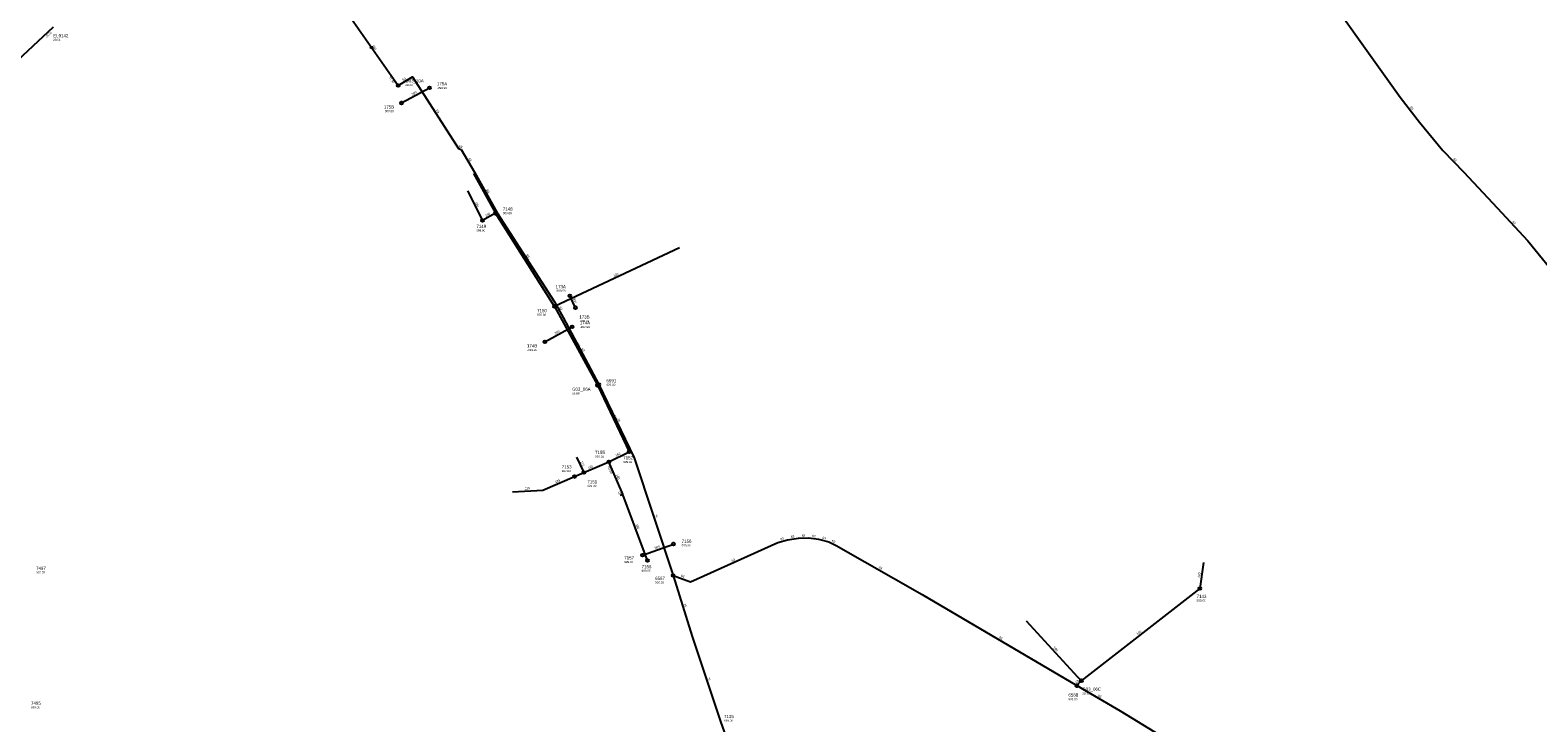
# Model space of a CAD drawing. Header units: metres. Extents: x 179992 to 198392, y 351761 to 369438.
# Tile 38 of 194: x 183395 to 184246, y 358505 to 358897. Entities that reach past the tile are written whole.
import ezdxf

# ---------------------------------------------------------------- set-up
doc = ezdxf.new("R2010")
doc.units = ezdxf.units.M

msp = doc.modelspace()

# ---------------------------------------------------------------- linework, layer by layer
at = {"layer": 'B-WE-RI-DRAINAGE-DRAIN_BETON_200', "linetype": 'Continuous'}
msp.add_lwpolyline([(183685.489, 358720.429), (183701.049, 358728.943)], dxfattribs=at)
at = {"layer": 'B-WE-RI-DRAINAGE-DRAIN_BETON_300', "linetype": 'Continuous'}
msp.add_lwpolyline([(183702.943, 358739.726), (183699.576, 358746.46)], dxfattribs=at)
at = {"layer": 'B-WE-RI-DRAINAGE-DRAIN_BETON_500', "linetype": 'Continuous'}
for points in [[(183604.667, 358855.364), (183620.378, 358863.965)], [(183740.709, 358599.995), (183758.268, 358606.235)]]:
    msp.add_lwpolyline(points, dxfattribs=at)
at = {"layer": 'B-WE-RI-DRAINAGE-RIOOLPUT_INSPECTIEPUT'}
for centre in [(183620.38, 358863.97), (183604.67, 358855.36), (183699.58, 358746.46), (183702.94, 358739.73), (183701.05, 358728.94), (183685.49, 358720.43), (183758.27, 358606.23), (183740.71, 358599.99)]:
    msp.add_circle(centre, 0.8, dxfattribs=at)
at = {"layer": 'B-WE-RI-GWA-RIOOLLEIDING_BETON_900', "linetype": 'Continuous'}
msp.add_lwpolyline([(183407.97, 358898.18), (183356.07, 358849.89)], dxfattribs=at)
at = {"layer": 'B-WE-RI-PERSLEIDING-POMPPUT'}
msp.add_circle((183715.28, 358695.89), 0.8, dxfattribs=at)
at = {"layer": 'B-WE-RI-PERSLEIDING-RIOOLPUT_INSPECTIEPUT'}
for centre in [(183716.04, 358696.33), (183758.07, 358588.5), (183986.02, 358526.25)]:
    msp.add_circle(centre, 0.8, dxfattribs=at)
at = {"layer": 'B-WE-RI-PERSLEIDING_PP_63', "linetype": 'Continuous'}
for points in [[(184116.469, 358931.825), (184168.6, 358858.725), (184179.373, 358844.49), (184192.646, 358828.524), (184204.381, 358816.212), (184223.232, 358796.206), (184240.545, 358777.547), (184259.59, 358754.078)], [(183602.74, 358865.22), (183610.919, 358870.092), (183636.776, 358829.671), (183638.336, 358829.077), (183645.841, 358816.297), (183658.61, 358793.339), (183690.928, 358743.026), (183695.906, 358734.194), (183716.043, 358696.329)], [(183716.043, 358696.329), (183715.28, 358695.89)], [(183758.072, 358588.501), (183767.859, 358584.955), (183817.2, 358607.013), (183822.57, 358608.609), (183828.81, 358609.48), (183834.586, 358609.654), (183840.158, 358608.958), (183845.847, 358607.448), (183850.143, 358605.359), (183898.671, 358577.781), (183986.02, 358526.25)], [(183986.02, 358526.25), (183988.49, 358529.03)], [(183986.02, 358526.25), (184010.429, 358511.992), (184081.22, 358468.645), (184176.633, 358407.857), (184203.565, 358389.39), (184213.311, 358381.183), (184221.006, 358378.105), (184225.879, 358377.079), (184227.162, 358377.079), (184230.753, 358377.335), (184234.856, 358372.462), (184234.087, 358370.923), (184234.087, 358367.589), (184237.72, 358363.46)]]:
    msp.add_lwpolyline(points, dxfattribs=at)
at = {"layer": 'B-WE-RI-PERSLEIDING_PP_75', "linetype": 'Continuous'}
for points in [[(183716.043, 358696.329), (183736.005, 358654.967), (183758.072, 358588.501)], [(183758.072, 358588.501), (183768.726, 358553.91), (183785.001, 358505.337), (183799.713, 358464.025), (183808.696, 358440.674), (183829.303, 358389.452)]]:
    msp.add_lwpolyline(points, dxfattribs=at)
at = {"layer": 'B-WE-RI-VWA-POMPPUT'}
for centre in [(183602.74, 358865.22), (183988.49, 358529.03)]:
    msp.add_circle(centre, 0.8, dxfattribs=at)
at = {"layer": 'B-WE-RI-VWA-RIOOLLEIDING', "linetype": 'Continuous'}
for points in [[(183573.676, 358906.656), (183602.74, 358865.22)], [(183645.338, 358815.518), (183657.673, 358793.079)], [(183641.915, 358805.662), (183650.317, 358788.992)], [(183657.673, 358793.079), (183650.317, 358788.992)], [(183691.101, 358740.481), (183657.673, 358793.079)], [(183761.635, 358773.506), (183691.101, 358740.481)], [(183691.101, 358740.481), (183715.28, 358695.89)], [(184057.54, 358595.88), (184055.38, 358581.14)], [(184055.38, 358581.14), (183988.49, 358529.03)], [(183957.39, 358562.93), (183988.49, 358529.03)]]:
    msp.add_lwpolyline(points, dxfattribs=at)
at = {"layer": 'B-WE-RI-VWA-RIOOLLEIDING_PVC_125', "linetype": 'Continuous'}
for points in [[(183703.452, 358655.313), (183707.541, 358646.649)], [(183702.357, 358644.375), (183721.636, 358652.696)], [(183667.33, 358635.77), (183684.366, 358636.706), (183702.357, 358644.375)], [(183702.908, 358643.274), (183702.357, 358644.375)], [(183728.069, 358633.787), (183729.569, 358634.445)], [(183742.507, 358596.498), (183743.537, 358596.925)]]:
    msp.add_lwpolyline(points, dxfattribs=at)
at = {"layer": 'B-WE-RI-VWA-RIOOLLEIDING_PVC_160', "linetype": 'Continuous'}
for points in [[(183715.28, 358695.89), (183733.227, 358658.343)], [(183721.636, 358652.696), (183733.227, 358658.343)], [(183729.569, 358634.445), (183721.636, 358652.696)], [(183743.537, 358596.925), (183729.679, 358634.244), (183729.569, 358634.445)]]:
    msp.add_lwpolyline(points, dxfattribs=at)
at = {"layer": 'B-WE-RI-VWA-RIOOLPUT_INSPECTIEPUT'}
for centre in [(183657.67, 358793.08), (183650.32, 358788.99), (183691.1, 358740.48), (183733.23, 358658.34), (183707.54, 358646.65), (183721.64, 358652.7), (183702.36, 358644.38), (183743.54, 358596.92), (184055.38, 358581.14)]:
    msp.add_circle(centre, 0.8, dxfattribs=at)
at = {"layer": 'B-WE-RI-VWA_STROMINGSRICHTING'}
msp.add_lwpolyline([(183587.97, 358887.53), (183588.21, 358885.94), (183586.79, 358886.7)], dxfattribs=at)

# ---------------------------------------------------------------- texts
at = {"layer": 'B-WE-RI-DRAINAGE_AFM'}
for s, rotation, p in [('500', 28.7, (183610.77, 358859.59)), ('300', -63.43, (183701.26, 358744.85)), ('200', 28.69, (183691.52, 358724.62)), ('500', 19.56, (183747.75, 358603.33))]:
    msp.add_text(s, height=1.3, rotation=rotation, dxfattribs=at).set_placement(p)
at = {"layer": 'B-WE-RI-DRAINAGE_PUTDEKSELNIVEAU'}
for s, p in [('-999.99', (183624.62, 358863.28)), ('-999.99', (183594.67, 358850.17)), ('-999.99', (183691.64, 358748.7)), ('-999.99', (183705.05, 358731.57)), ('-999.99', (183705.29, 358728.26)), ('-999.99', (183675.49, 358715.24)), ('999.00', (183762.81, 358604.86)), ('999.00', (183730.41, 358595.49))]:
    msp.add_text(s, height=1.2, dxfattribs=at).set_placement(p)
at = {"layer": 'B-WE-RI-DRAINAGE_PUTNUMMER'}
for s, p in [('175A', (183624.62, 358865.32)), ('175B', (183594.67, 358852.21)), ('173A', (183691.64, 358750.74)), ('173B', (183705.05, 358733.61)), ('174A', (183705.29, 358730.3)), ('174B', (183675.49, 358717.28)), ('7156', (183762.81, 358606.9)), ('7157', (183730.41, 358597.53))]:
    msp.add_text(s, height=1.8, dxfattribs=at).set_placement(p)
at = {"layer": 'B-WE-RI-GWA_BOB'}
msp.add_text('26.61', height=1.2, rotation=42.94, dxfattribs=at).set_placement((183404.22, 358892.23))
at = {"layer": 'B-WE-RI-GWA_PUTDEKSELNIVEAU'}
for s, p in [('29.01', (183407.97, 358890.44)), ('999.00', (183398.27, 358589.61)), ('999.00', (183395.41, 358513.42))]:
    msp.add_text(s, height=1.2, dxfattribs=at).set_placement(p)
at = {"layer": 'B-WE-RI-GWA_PUTNUMMER'}
for s, p in [('EL0142', (183407.97, 358892.48)), ('7497', (183398.27, 358591.65)), ('7495', (183395.41, 358515.46))]:
    msp.add_text(s, height=1.8, dxfattribs=at).set_placement(p)
at = {"layer": 'B-WE-RI-PERSLEIDING_AFM'}
for s, rotation, p in [('63', 30.78, (183605.54, 358867.8)), ('63', -57.39, (183623.94, 358851.17)), ('63', -52.88, (184173.98, 358852.91)), ('63', -20.85, (183636.87, 358830.48)), ('63', -59.58, (183642.24, 358823.99)), ('63', -46.37, (184198.36, 358823.66)), ('63', -60.92, (183652.4, 358806.1)), ('63', -47.14, (184231.76, 358788.16)), ('63', -57.29, (183674.86, 358769.48)), ('63', -60.59, (183693.59, 358739.91)), ('63', -62, (183706.17, 358716.52)), ('75', -64.24, (183726.28, 358676.93)), ('75', -71.63, (183747.44, 358622.96)), ('63', 16.55, (183818.67, 358608.28)), ('63', 7.95, (183824.55, 358609.65)), ('63', 1.73, (183830.63, 358610.31)), ('63', -7.12, (183836.44, 358610.21)), ('63', -14.86, (183842.2, 358609.22)), ('63', -25.93, (183847.4, 358607.58)), ('63', 24.09, (183791.26, 358596.24)), ('63', -19.92, (183762.25, 358587.8)), ('63', -29.61, (183873.89, 358592.74)), ('75', -72.88, (183763.84, 358572.45)), ('63', -30.54, (183941.85, 358553.2)), ('75', -71.48, (183777.27, 358530.87)), ('63', 48.38, (183985.98, 358527.36)), ('63', -30.29, (183997.72, 358520.33))]:
    msp.add_text(s, height=1.3, rotation=rotation, dxfattribs=at).set_placement(p)
at = {"layer": 'B-WE-RI-PERSLEIDING_PUTDEKSELNIVEAU'}
for s, p in [('28.89', (183700.92, 358690.77)), ('999.00', (183720.32, 358695.57)), ('999.00', (183747.8, 358583.92)), ('999.00', (183981.19, 358518.02))]:
    msp.add_text(s, height=1.2, dxfattribs=at).set_placement(p)
at = {"layer": 'B-WE-RI-PERSLEIDING_PUTNUMMER'}
for s, p in [('6591', (183720.32, 358697.61)), ('G03_06A', (183700.92, 358692.81)), ('6587', (183747.8, 358585.96)), ('6588', (183981.19, 358520.06))]:
    msp.add_text(s, height=1.8, dxfattribs=at).set_placement(p)
at = {"layer": 'B-WE-RI-VWA_AFM'}
for s, rotation, p in [('160', -54.95, (183587.95, 358887.67)), ('160', -63.25, (183646.1, 358799.07)), ('125', -61.2, (183651.43, 358806.06)), ('160', 29.06, (183652.26, 358790.96)), ('160', -57.56, (183674.21, 358768.51)), ('160', 25.09, (183724.64, 358757.05)), ('160', -61.53, (183703.12, 358719.93)), ('160', -64.45, (183724.28, 358678.87)), ('160', 25.97, (183725.69, 358655.54)), ('125', -64.73, (183705.53, 358652.71)), ('125', 23.35, (183710.25, 358648.62)), ('125', 3.14, (183674.24, 358636.94)), ('125', 23.09, (183691.62, 358640.62)), ('160', -66.51, (183725.7, 358645.31)), ('125', 23.69, (183727.08, 358634.21)), ('160', -69.63, (183736.79, 358617.33)), ('160', 81.66, (184055.46, 358587.08)), ('160', 37.92, (184020.22, 358554.74)), ('160', -47.47, (183972.47, 358547.65))]:
    msp.add_text(s, height=1.3, rotation=rotation, dxfattribs=at).set_placement(p)
at = {"layer": 'B-WE-RI-VWA_BOB'}
for s, rotation, p in [('27.94', -54.95, (183597.36, 358869.75)), ('-99.00', -66.51, (183720.78, 358650.14))]:
    msp.add_text(s, height=1.2, rotation=rotation, dxfattribs=at).set_placement(p)
at = {"layer": 'B-WE-RI-VWA_PUTDEKSELNIVEAU'}
for s, p in [('29.23', (183606.72, 358864.96)), ('999.00', (183661.83, 358792.54)), ('999.00', (183646.86, 358782.72)), ('999.00', (183681.18, 358735.14)), ('999.00', (183713.92, 358655.04)), ('999.00', (183695.11, 358646.9)), ('999.00', (183729.83, 358652.01)), ('999.00', (183709.57, 358638.46)), ('999.00', (183740.2, 358590.53)), ('999.00', (184053.58, 358573.75)), ('29.15', (183988.99, 358521.32)), ('999.00', (183786.72, 358505.85))]:
    msp.add_text(s, height=1.2, dxfattribs=at).set_placement(p)
at = {"layer": 'B-WE-RI-VWA_PUTNUMMER'}
for s, p in [('G03_10A', (183606.72, 358867)), ('7148', (183661.83, 358794.58)), ('7149', (183646.86, 358784.76)), ('7150', (183681.18, 358737.18)), ('7155', (183713.92, 358657.08)), ('7152', (183729.83, 358654.05)), ('7153', (183695.11, 358648.94)), ('7151', (183709.57, 358640.5)), ('7158', (183740.2, 358592.57)), ('7143', (184053.58, 358575.79)), ('G03_06C', (183988.99, 358523.36)), ('7135', (183786.72, 358507.89))]:
    msp.add_text(s, height=1.8, dxfattribs=at).set_placement(p)

doc.saveas('drawing.dxf')
